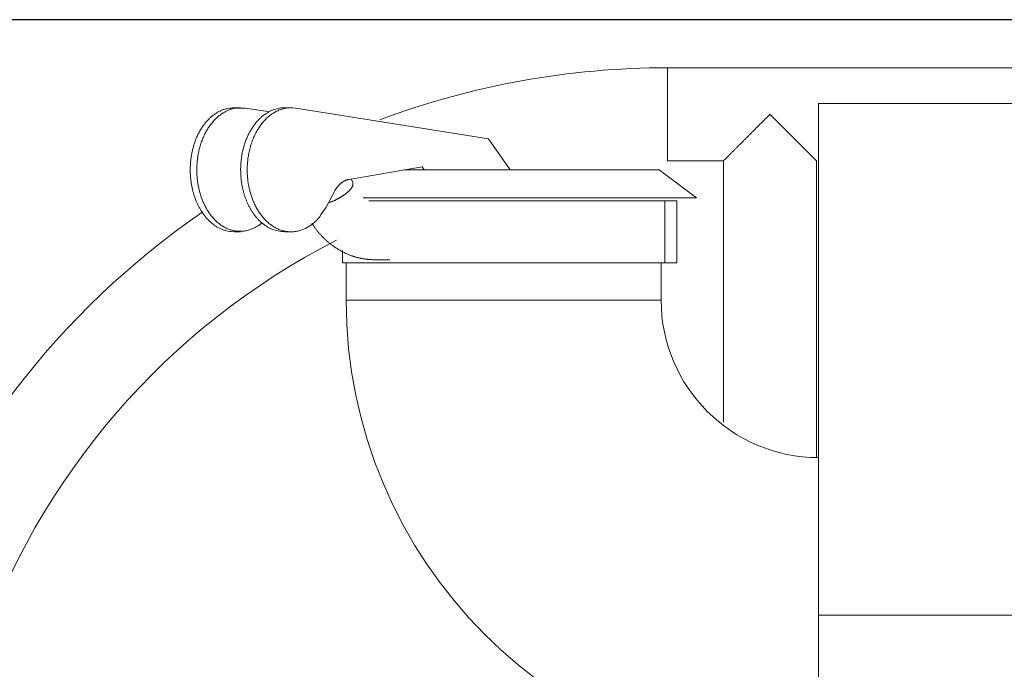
# Model space of a CAD drawing. Extents: x 0 to 59450, y 0 to 42050.
# Tile 215 of 256: x 35939 to 36256, y 31714 to 31924. Entities that reach past the tile are written whole.
import ezdxf

# ---------------------------------------------------------------- set-up
doc = ezdxf.new("R2010")
doc.units = 0
doc.header["$LTSCALE"] = 20
doc.header["$MEASUREMENT"] = 0
doc.layers.get('0').update_dxf_attribs({"linetype": 'CONTINUOUS'})
doc.layers.get('Defpoints').update_dxf_attribs({"linetype": 'CONTINUOUS'})
doc.dimstyles.new('DXF001', dxfattribs={"dimtxt": 3.1, "dimasz": 2, "dimexe": 2, "dimexo": 0.8, "dimgap": 0.09, "dimtad": 1, "dimdsep": 46, "dimtxsty": 'STANDARD', "dimcen": 0.09, "dimazin": 2, "dimtfac": 0.645161, "dimtdec": 4, "dimtmove": 0, "dimatfit": 3, "dimfxl": 1, "dimtvp": 0.66129, "dimtolj": 1, "dimtzin": 0, "dimarcsym": 0})

# ---------------------------------------------------------------- blocks, each defined once
blk = doc.blocks.new('_OPEN')
at = {"color": 0, "linetype": 'ByBlock', "lineweight": -2}
for p, q in [((-1, 0.166667), (0, 0)), ((0, 0), (-1, -0.166667)), ((0, 0), (-1, 0))]:
    blk.add_line(p, q, dxfattribs=at)
blk = doc.blocks.new('*D34')
at = {"color": 0, "linetype": 'Continuous', "lineweight": -2}
for p, q in [((37703.91, 31923.5), (32998.91, 31923.5)), ((33000.91, 29945.5), (33000.91, 31921.5)), ((35949.44, 29943.5), (32998.91, 29943.5))]:
    blk.add_line(p, q, dxfattribs=at)
at = {"layer": 'Defpoints', "color": 0, "linetype": 'Continuous'}
for p in [(33000.91, 31923.5), (37704.71, 31923.5), (35950.24, 29943.5)]:
    blk.add_point(p, dxfattribs=at)
at = {"color": 0, "linetype": 'Continuous', "lineweight": -2, "xscale": 2, "yscale": 2, "zscale": 2}
for p, rotation in [((33000.91, 31923.5), 90), ((33000.91, 29943.5), 270)]:
    blk.add_blockref('_OPEN', p, dxfattribs=dict(at, rotation=rotation))
at = {"color": 0, "linetype": 'Continuous', "lineweight": 13, "insert": (32960.82, 31107.4), "char_height": 80, "attachment_point": 5, "rotation": 90}
blk.add_mtext('\\A1;\\A1;1980', dxfattribs=at)

msp = doc.modelspace()

# ---------------------------------------------------------------- linework, layer by layer
at = {"color": 3, "linetype": 'Continuous', "lineweight": 13}
for p, q in [((36147.782, 31908.008), (36147.782, 31878.008)), ((36147.782, 31908.008), (37589.074, 31908.008)), ((36010.088, 31895.104), (36007.966, 31895.104)), ((36011.669, 31894.978), (36019.448, 31893.741)), ((36024.229, 31895.103), (36023.443, 31895.074)), ((36026.351, 31895.104), (36024.229, 31895.104)), ((36027.932, 31894.978), (36026.934, 31895.09)), ((36089.991, 31885.104), (36027.932, 31894.978)), ((36196.541, 31731.504), (36196.541, 31896.504)), ((37456.541, 31896.504), (36196.541, 31896.504)), ((36179.436, 31891.59), (36179.233, 31891.388)), ((36179.638, 31891.793), (36179.436, 31891.59)), ((36179.841, 31891.995), (36179.638, 31891.793)), ((36180.043, 31892.198), (36179.841, 31891.995)), ((36180.246, 31892.401), (36180.043, 31892.198)), ((36180.449, 31892.603), (36180.246, 31892.401)), ((36180.651, 31892.806), (36180.449, 31892.603)), ((36180.854, 31893.009), (36180.651, 31892.806)), ((36195.853, 31878.007), (36180.854, 31893.009)), ((36176.226, 31888.38), (36176.027, 31888.181)), ((36176.425, 31888.579), (36176.226, 31888.38)), ((36176.624, 31888.778), (36176.425, 31888.579)), ((36176.823, 31888.977), (36176.624, 31888.778)), ((36177.022, 31889.176), (36176.823, 31888.977)), ((36177.222, 31889.376), (36177.022, 31889.176)), ((36177.422, 31889.576), (36177.222, 31889.376)), ((36177.622, 31889.776), (36177.422, 31889.576)), ((36177.822, 31889.976), (36177.622, 31889.776)), ((36178.023, 31890.177), (36177.822, 31889.976)), ((36178.224, 31890.378), (36178.023, 31890.177)), ((36178.425, 31890.58), (36178.224, 31890.378)), ((36178.627, 31890.781), (36178.425, 31890.58)), ((36178.829, 31890.983), (36178.627, 31890.781)), ((36179.031, 31891.185), (36178.829, 31890.983)), ((36179.233, 31891.388), (36179.031, 31891.185)), ((36173.115, 31885.27), (36172.928, 31885.082)), ((36173.304, 31885.458), (36173.115, 31885.27)), ((36173.494, 31885.648), (36173.304, 31885.458)), ((36173.684, 31885.838), (36173.494, 31885.648)), ((36173.876, 31886.03), (36173.684, 31885.838)), ((36174.068, 31886.222), (36173.876, 31886.03)), ((36174.261, 31886.415), (36174.068, 31886.222)), ((36174.455, 31886.609), (36174.261, 31886.415)), ((36174.65, 31886.804), (36174.455, 31886.609)), ((36174.845, 31886.999), (36174.65, 31886.804)), ((36175.041, 31887.195), (36174.845, 31886.999)), ((36175.237, 31887.391), (36175.041, 31887.195)), ((36175.434, 31887.588), (36175.237, 31887.391)), ((36175.631, 31887.786), (36175.434, 31887.588)), ((36175.829, 31887.983), (36175.631, 31887.786)), ((36176.027, 31888.181), (36175.829, 31887.983)), ((36097.062, 31875.104), (36089.991, 31885.104)), ((36169.936, 31882.09), (36169.774, 31881.928)), ((36170.1, 31882.254), (36169.936, 31882.09)), ((36170.266, 31882.42), (36170.1, 31882.254)), ((36170.433, 31882.588), (36170.266, 31882.42)), ((36170.602, 31882.757), (36170.433, 31882.588)), ((36170.773, 31882.927), (36170.602, 31882.757)), ((36170.945, 31883.099), (36170.773, 31882.927)), ((36171.118, 31883.272), (36170.945, 31883.099)), ((36171.293, 31883.447), (36171.118, 31883.272)), ((36171.469, 31883.623), (36171.293, 31883.447)), ((36171.647, 31883.801), (36171.469, 31883.623)), ((36171.826, 31883.98), (36171.647, 31883.801)), ((36172.007, 31884.161), (36171.826, 31883.98)), ((36172.188, 31884.343), (36172.007, 31884.161)), ((36172.371, 31884.526), (36172.188, 31884.343)), ((36172.556, 31884.71), (36172.371, 31884.526)), ((36172.741, 31884.895), (36172.556, 31884.71)), ((36172.928, 31885.082), (36172.741, 31884.895)), ((36166.665, 31878.82), (36166.579, 31878.733)), ((36166.756, 31878.911), (36166.665, 31878.82)), ((36166.851, 31879.006), (36166.756, 31878.911)), ((36166.95, 31879.105), (36166.851, 31879.006)), ((36167.053, 31879.207), (36166.95, 31879.105)), ((36167.16, 31879.314), (36167.053, 31879.207)), ((36167.27, 31879.424), (36167.16, 31879.314)), ((36167.384, 31879.538), (36167.27, 31879.424)), ((36167.501, 31879.655), (36167.384, 31879.538)), ((36167.622, 31879.776), (36167.501, 31879.655)), ((36167.746, 31879.9), (36167.622, 31879.776)), ((36167.873, 31880.027), (36167.746, 31879.9)), ((36168.003, 31880.157), (36167.873, 31880.027)), ((36168.136, 31880.29), (36168.003, 31880.157)), ((36168.272, 31880.426), (36168.136, 31880.29)), ((36168.411, 31880.565), (36168.272, 31880.426)), ((36168.553, 31880.707), (36168.411, 31880.565)), ((36168.697, 31880.851), (36168.553, 31880.707)), ((36168.844, 31880.998), (36168.697, 31880.851)), ((36168.993, 31881.148), (36168.844, 31880.998)), ((36169.145, 31881.299), (36168.993, 31881.148)), ((36169.299, 31881.453), (36169.145, 31881.299)), ((36169.455, 31881.61), (36169.299, 31881.453)), ((36169.614, 31881.768), (36169.455, 31881.61)), ((36169.774, 31881.928), (36169.614, 31881.768)), ((36045.12, 31872.022), (36068.628, 31876.104)), ((36068.628, 31876.104), (36069.335, 31875.104)), ((36147.782, 31878.007), (36165.854, 31878.007)), ((36165.854, 31878.01), (36165.854, 31793.744)), ((36165.919, 31878.074), (36165.895, 31878.05)), ((36165.946, 31878.101), (36165.919, 31878.074)), ((36165.979, 31878.134), (36165.946, 31878.101)), ((36166.017, 31878.172), (36165.979, 31878.134)), ((36166.061, 31878.215), (36166.017, 31878.172)), ((36166.108, 31878.263), (36166.061, 31878.215)), ((36166.161, 31878.315), (36166.108, 31878.263)), ((36166.219, 31878.373), (36166.161, 31878.315)), ((36166.281, 31878.436), (36166.219, 31878.373)), ((36166.349, 31878.503), (36166.281, 31878.436)), ((36166.421, 31878.575), (36166.349, 31878.503)), ((36166.498, 31878.652), (36166.421, 31878.575)), ((36166.579, 31878.733), (36166.498, 31878.652)), ((36195.854, 31782.435), (36195.854, 31878.007)), ((36062.87, 31875.104), (36067.193, 31875.104)), ((36069.335, 31875.104), (36067.193, 31875.104)), ((36069.335, 31875.104), (36069.839, 31875.104)), ((36069.839, 31875.104), (36145.152, 31875.104)), ((36157.152, 31866.104), (36145.152, 31875.104)), ((36046.244, 31871.006), (36045.782, 31872.138)), ((36046.245, 31871.005), (36046.283, 31870.897)), ((36040.335, 31868.115), (36037.646, 31863.068)), ((36040.334, 31868.114), (36040.447, 31868.32)), ((36049.616, 31866.104), (36050.95, 31866.104)), ((36050.95, 31866.104), (36157.152, 31866.104)), ((36051.417, 31865.104), (36146.941, 31865.104)), ((36146.941, 31865.104), (36150.802, 31865.104)), ((36146.941, 31845.104), (36146.941, 31865.104)), ((36150.802, 31865.104), (36150.802, 31845.104)), ((36016.977, 31858.004), (36016.04, 31857.288)), ((36033.103, 31857.842), (36033.325, 31857.475)), ((36007.967, 31855.103), (36006.996, 31855.152)), ((36007.966, 31855.104), (36010.088, 31855.104)), ((36024.229, 31855.104), (36026.351, 31855.104)), ((36042.941, 31849.095), (36042.941, 31845.104)), ((36146.941, 31845.104), (36042.941, 31845.104)), ((36044.141, 31845.105), (36044.141, 31833.104)), ((36053.221, 31846.104), (36058.171, 31846.104)), ((36145.741, 31833.104), (36145.741, 31845.105)), ((36150.802, 31845.104), (36146.941, 31845.104)), ((36044.141, 31833.104), (36094.941, 31833.104)), ((36094.941, 31833.104), (36145.741, 31833.104)), ((36196.541, 31581.504), (36196.541, 31731.504)), ((36762.046, 31731.504), (36196.541, 31731.504))]:
    msp.add_line(p, q, dxfattribs=at)
for centre, radius, start, end in [((36147.782, 31643.008), 265, 90, 110.48533), ((36007.114, 31886.448), 8.467, 96.59876, 106.32556), ((36009.703, 31875.165), 20.014, 94.97807, 100.25213), ((36009.629, 31885.281), 9.738, 99.99098, 106.6674), ((36009.356, 31886.782), 8.212, 88.49531, 99.93147), ((36010.498, 31875.783), 19.231, 86.50577, 92.76023), ((36024.458, 31884.043), 11.085, 103.73819, 108.1946), ((36024.297, 31884.739), 10.371, 99.18177, 103.78979), ((36026.543, 31884.282), 10.846, 105.03111, 111.24554), ((36024.151, 31885.852), 9.249, 94.38681, 99.38535), ((36026.529, 31884.015), 11.101, 98.80338, 104.60107), ((36026.401, 31884.819), 10.286, 92.78414, 98.78528), ((36026.39, 31886.176), 8.931, 86.50732, 93.14002), ((36011.327, 31879.905), 16.301, 131.18502, 134.93552), ((36009.87, 31881.361), 14.247, 126.44525, 130.62919), ((36013.847, 31879.604), 16.796, 134.75538, 139.29433), ((36008.317, 31883.34), 11.733, 121.11212, 126.08702), ((36013.305, 31880.03), 16.112, 129.93082, 134.45235), ((36009.212, 31882.534), 12.89, 118.49409, 122.6658), ((36011.792, 31881.591), 13.944, 124.23302, 129.28216), ((36014.435, 31873.053), 23.714, 116.6431, 118.65726), ((36007.603, 31884.824), 10.163, 106.39587, 111.96971), ((36010.308, 31883.61), 11.441, 117.80277, 123.77436), ((36011.023, 31883.056), 12.27, 114.44072, 119.55207), ((36014.703, 31875.128), 21.01, 111.98867, 114.63106), ((36026.295, 31881.217), 14.458, 130.72713, 134.97573), ((36025.707, 31881.972), 13.502, 126.53492, 130.92736), ((36025.278, 31882.548), 12.784, 122.05985, 126.52712), ((36028.18, 31881.521), 14.075, 129.2438, 135.07112), ((36024.899, 31883.219), 12.014, 117.64157, 122.22525), ((36027.551, 31882.31), 13.066, 123.32617, 129.29716), ((36024.619, 31883.74), 11.423, 112.96785, 117.60956), ((36024.483, 31884.112), 11.028, 108.42821, 113.06926), ((36027.024, 31883.214), 12.021, 117.41396, 123.59561), ((36026.681, 31883.865), 11.285, 111.13329, 117.39217), ((36014.846, 31877.418), 20.612, 146.5432, 149.90949), ((36013.623, 31878.178), 19.173, 142.89542, 146.42464), ((36012.366, 31879.029), 17.657, 138.91523, 142.63674), ((36011.643, 31879.677), 16.686, 135.14973, 138.95866), ((36016.315, 31877.814), 19.849, 144.01896, 148.15197), ((36014.81, 31878.772), 18.069, 139.28522, 143.67206), ((36029.686, 31878.294), 18.941, 146.37919, 150.04332), ((36028.681, 31879.04), 17.691, 142.76681, 146.5906), ((36027.797, 31879.729), 16.571, 138.85278, 142.81432), ((36026.97, 31880.528), 15.423, 134.93989, 139.06501), ((36031.436, 31878.527), 18.503, 145.1032, 150.11903), ((36030.147, 31879.555), 16.859, 140.15018, 145.46211), ((36029.091, 31880.478), 15.456, 134.72222, 140.27255), ((36018.26, 31875.922), 24.338, 156.78461, 159.80061), ((36017.066, 31876.345), 23.075, 153.44518, 156.57972), ((36015.952, 31876.876), 21.841, 150.134, 153.38554), ((36020.456, 31875.855), 24.432, 156.37073, 159.97326), ((36019.16, 31876.381), 23.035, 152.52228, 156.27681), ((36017.789, 31876.971), 21.546, 148.3155, 152.23218), ((36032.879, 31876.579), 22.569, 156.67038, 159.92283), ((36031.802, 31877.06), 21.389, 153.32976, 156.71122), ((36030.72, 31877.677), 20.146, 149.99321, 153.51862), ((36034.214, 31876.893), 21.722, 154.43963, 158.94678), ((36032.782, 31877.702), 20.081, 149.99292, 154.7597), ((36020.304, 31875.343), 26.462, 162.95359, 165.77172), ((36019.286, 31875.573), 25.422, 159.86089, 162.7771), ((36022.843, 31875.216), 26.899, 163.7478, 167.07709), ((36021.82, 31875.48), 25.842, 160.22821, 163.67515), ((36034.898, 31875.812), 24.729, 162.85907, 165.87472), ((36033.901, 31876.131), 23.683, 159.7539, 162.88437), ((36036.878, 31875.804), 24.595, 162.85212, 166.92603), ((36035.621, 31876.307), 23.245, 158.84399, 163.12266), ((36022.243, 31875.042), 28.424, 171.39104, 173.99145), ((36021.843, 31875.089), 28.021, 168.7074, 171.36407), ((36021.058, 31875.172), 27.236, 165.81216, 168.55397), ((36024.397, 31875.026), 28.458, 170.54645, 173.6684), ((36023.841, 31875.094), 27.899, 167.29141, 170.49798), ((36037.056, 31875.23), 26.962, 171.32494, 174.06636), ((36036.525, 31875.367), 26.417, 168.62669, 171.44477), ((36035.725, 31875.535), 25.599, 165.7245, 168.64164), ((36038.837, 31875.271), 26.619, 170.52402, 174.25656), ((36038.057, 31875.499), 25.812, 166.85813, 170.73805), ((36022.744, 31875.067), 28.92, 176.67038, 179.15855), ((36022.685, 31875.062), 28.861, 174.12279, 176.65382), ((36024.939, 31875.065), 28.993, 176.88659, 179.85412), ((36025.028, 31875.047), 29.084, 173.84714, 176.86098), ((36037.76, 31875.113), 27.672, 176.61429, 179.21465), ((36037.589, 31875.172), 27.498, 174.06004, 176.71657), ((36039.722, 31875.092), 27.513, 177.62375, 181.09869), ((36039.545, 31875.183), 27.332, 174.22187, 177.7987), ((36159.245, 31884.76), 9.447, 314.39602, 314.56092), ((36155.368, 31888.664), 14.949, 314.64848, 314.76497), ((36022.949, 31875.124), 29.124, 179.27725, 181.69989), ((36022.526, 31875.113), 28.701, 181.70223, 184.10595), ((36022.165, 31875.132), 28.343, 184.19644, 186.56565), ((36024.892, 31875.134), 28.946, 179.99109, 182.88944), ((36024.646, 31875.129), 28.7, 182.90479, 185.74744), ((36037.966, 31875.114), 27.879, 179.22312, 181.75402), ((36037.818, 31875.064), 27.729, 181.66007, 184.1481), ((36037.807, 31875.074), 27.719, 184.16978, 186.59231), ((36039.958, 31875.095), 27.749, 181.09468, 184.43705), ((36039.453, 31874.997), 27.238, 184.31467, 187.60516), ((36021.884, 31875.097), 28.059, 186.56112, 188.88861), ((36022.041, 31875.189), 28.228, 189.02339, 191.26499), ((36020.218, 31874.811), 26.367, 191.23163, 193.54428), ((36024.707, 31875.214), 28.77, 185.90286, 188.64473), ((36023.159, 31874.97), 27.203, 188.62621, 191.41218), ((36022.435, 31874.857), 26.47, 191.4835, 194.21403), ((36037.267, 31874.98), 27.171, 186.52805, 188.93164), ((36036.81, 31874.919), 26.71, 188.95459, 191.32357), ((36036.318, 31874.777), 26.201, 191.22952, 193.5569), ((36038.988, 31874.947), 26.771, 187.63036, 190.8429), ((36038.325, 31874.742), 26.081, 190.67515, 193.8233), ((36048.634, 31863.755), 9.372, 143.73387, 145.14459), ((36048.434, 31863.89), 9.131, 142.23556, 143.67498), ((36048.245, 31864.037), 8.892, 140.76982, 142.23871), ((36048.043, 31864.188), 8.64, 139.19421, 140.69566), ((36047.86, 31864.34), 8.402, 137.6331, 139.16669), ((36047.675, 31864.498), 8.159, 136.01348, 137.57984), ((36047.509, 31864.657), 7.93, 134.40744, 136.00635), ((36047.346, 31864.806), 7.708, 132.68149, 134.31277), ((36047.192, 31864.974), 7.481, 131.02501, 132.69096), ((36047.037, 31865.136), 7.257, 129.2372, 130.93893), ((36046.916, 31865.284), 7.066, 127.50909, 129.24061), ((36046.812, 31865.404), 6.907, 125.67655, 127.43005), ((36046.67, 31865.596), 6.668, 123.84082, 125.64148), ((36046.499, 31865.835), 6.375, 121.89746, 123.76396), ((36046.495, 31865.861), 6.35, 120.1401, 121.98884), ((36046.602, 31865.66), 6.578, 118.30739, 120.06543), ((36046.27, 31866.219), 5.929, 116.08449, 118.04233), ((36045.848, 31867.056), 4.992, 113.61295, 115.96467), ((36046.325, 31866.188), 5.979, 112.63489, 114.46963), ((36049.602, 31858.4), 14.428, 112.05827, 112.74251), ((36045.805, 31867.241), 4.812, 107.1142, 109.69208), ((36045.622, 31867.858), 4.169, 102.69743, 107.20815), ((36047.396, 31861.5), 10.766, 102.19688, 104.47005), ((36042.299, 31871.619), 4.27, 324.30908, 326.81004), ((36042.742, 31871.35), 3.752, 326.55276, 329.29078), ((36043.145, 31871.122), 3.289, 329.11356, 332.10661), ((36043.521, 31870.942), 2.872, 331.76595, 335.05104), ((36043.854, 31870.798), 2.51, 334.83074, 338.42195), ((36044.155, 31870.693), 2.192, 338.08782, 342.02019), ((36044.409, 31870.62), 1.927, 341.72961, 346.00027), ((36044.634, 31870.577), 1.698, 345.58233, 350.21942), ((36045.201, 31870.578), 1.128, 10.58726, 16.47501), ((36044.816, 31870.55), 1.514, 350.03931, 355.01673), ((36045.141, 31870.565), 1.189, 4.94678, 10.66278), ((36044.958, 31870.549), 1.373, 354.54951, 359.83199), ((36045.056, 31870.551), 1.275, 359.74531, 365.23217), ((36019.086, 31874.541), 25.203, 193.55179, 195.87219), ((36018.492, 31874.358), 24.581, 195.83982, 198.17636), ((36017, 31873.842), 23.004, 198.11513, 200.62929), ((36021.038, 31874.487), 25.026, 194.17793, 196.97716), ((36019.113, 31873.856), 23, 196.8733, 199.88166), ((36036.203, 31874.763), 26.085, 193.58561, 195.82751), ((36035, 31874.433), 24.838, 195.85187, 198.1643), ((36035.095, 31874.486), 24.944, 198.21293, 200.53149), ((36038.402, 31874.78), 26.164, 193.86365, 196.85064), ((36036.854, 31874.359), 24.561, 196.95559, 200.09271), ((36049.312, 31863.335), 10.17, 149.32511, 150.64736), ((36049.26, 31863.358), 10.114, 147.96026, 149.28557), ((36049.123, 31863.445), 9.951, 146.62526, 147.96692), ((36048.853, 31863.605), 9.638, 145.16009, 146.53892), ((36031.691, 31884.015), 20.704, 299.53008, 300.23963), ((36032.042, 31883.413), 20.006, 300.23824, 300.97495), ((36032.39, 31882.866), 19.359, 300.92517, 301.68831), ((36032.814, 31882.184), 18.555, 301.67958, 302.4762), ((36033.228, 31881.559), 17.806, 302.43309, 303.26233), ((36033.697, 31880.847), 16.953, 303.25709, 304.12552), ((36034.162, 31880.194), 16.152, 304.0594, 304.96733), ((36034.677, 31879.464), 15.259, 304.95573, 305.91062), ((36035.188, 31878.79), 14.413, 305.837, 306.84032), ((36035.736, 31878.066), 13.505, 306.81701, 307.87689), ((36036.283, 31877.39), 12.636, 307.80465, 308.92426), ((36036.854, 31876.696), 11.736, 308.88347, 310.07192), ((36037.423, 31876.041), 10.87, 309.99745, 311.26014), ((36038.004, 31875.395), 10.001, 311.19948, 312.54675), ((36038.58, 31874.793), 9.168, 312.43884, 313.87909), ((36039.155, 31874.212), 8.35, 313.80102, 315.34612), ((36039.722, 31873.671), 7.567, 315.2393, 316.90166), ((36040.276, 31873.171), 6.821, 316.79352, 318.58689), ((36040.817, 31872.715), 6.113, 318.43914, 320.38107), ((36041.334, 31872.303), 5.452, 320.25218, 322.35856), ((36041.833, 31871.939), 4.835, 322.15908, 324.45385), ((36016.262, 31873.488), 22.188, 200.44428, 203.08401), ((36015.322, 31873.056), 21.154, 203.00673, 205.81532), ((36014.531, 31872.591), 20.24, 205.60499, 208.57135), ((36013.545, 31872.014), 19.098, 208.46621, 211.63237), ((36018.426, 31873.527), 22.242, 199.68786, 202.81726), ((36017.091, 31872.912), 20.773, 202.68088, 206.09912), ((36016.029, 31872.264), 19.535, 205.76423, 209.44859), ((36035.198, 31874.555), 25.065, 200.5958, 202.93249), ((36033.792, 31874.06), 23.578, 203.15565, 205.67556), ((36033.038, 31873.737), 22.758, 205.76486, 208.40274), ((36032.061, 31873.308), 21.695, 208.63369, 211.42006), ((36036.669, 31874.339), 24.38, 200.19941, 203.42666), ((36036.884, 31874.497), 24.64, 203.56512, 206.81768), ((36034.77, 31873.623), 22.36, 207.26232, 210.88702), ((36008.726, 31881.008), 34.033, 323.28013, 328.18586), ((36023.258, 31905.961), 44.225, 289.95587, 290.77065), ((36033.541, 31879.396), 15.741, 290.06442, 291.79399), ((36032.875, 31881.121), 17.59, 291.72365, 292.7053), ((36008.11, 31936.834), 78.556, 293.68289, 293.84921), ((36031.064, 31884.958), 21.828, 293.80062, 294.45609), ((36033.177, 31880.569), 16.959, 294.09543, 294.98158), ((36030.99, 31885.198), 22.078, 295.05327, 295.70328), ((36029.176, 31888.784), 26.096, 295.87711, 296.41274), ((36030.342, 31886.423), 23.463, 296.42781, 297.03041), ((36030.814, 31885.56), 22.48, 296.95779, 297.59497), ((36030.851, 31885.481), 22.393, 297.60443, 298.24878), ((36031.004, 31885.21), 22.081, 298.23239, 298.89002), ((36031.376, 31884.546), 21.321, 298.87618, 299.56191), ((36147.782, 31643.008), 265, 124.44334, 160.83632), ((36012.747, 31871.433), 18.113, 211.39092, 214.74234), ((36011.828, 31870.751), 16.97, 214.61983, 218.20224), ((36011.09, 31870.071), 15.97, 217.92217, 221.72291), ((36014.888, 31871.553), 18.192, 209.26417, 213.24294), ((36013.95, 31870.814), 17.003, 212.893, 217.15598), ((36012.884, 31869.93), 15.62, 216.93243, 221.56555), ((36030.949, 31872.703), 20.431, 211.59762, 214.56954), ((36029.514, 31871.831), 18.755, 214.86515, 218.11037), ((36029.087, 31871.484), 18.205, 218.08081, 221.41035), ((36033.338, 31872.872), 20.746, 211.13879, 215.06717), ((36031.945, 31872.074), 19.148, 215.50806, 219.76994), ((36030.785, 31871.231), 17.717, 220.07141, 224.65913), ((36025.275, 31867.57), 12.764, 317.22695, 327.21684), ((36010.315, 31869.331), 14.899, 221.58027, 225.63623), ((36009.731, 31868.626), 13.987, 225.32882, 229.62098), ((36009.169, 31867.917), 13.083, 229.48468, 234.03262), ((36012.079, 31869.07), 14.447, 221.13312, 226.11437), ((36008.763, 31867.241), 12.297, 233.71383, 238.50303), ((36011.309, 31868.191), 13.279, 225.87755, 231.24639), ((36008.405, 31866.613), 11.574, 238.38854, 243.41798), ((36010.782, 31867.377), 12.315, 230.78881, 236.51058), ((36010.335, 31866.629), 11.445, 236.31301, 242.38593), ((36009.005, 31867.474), 12.383, 293.85742, 299.23653), ((36008.906, 31867.562), 12.508, 299.43665, 304.77454), ((36029.031, 31871.549), 18.206, 221.68079, 224.98149), ((36027, 31869.827), 15.553, 225.78392, 229.66607), ((36024.751, 31867.337), 12.199, 230.14558, 235.14342), ((36026.348, 31868.813), 14.331, 233.27588, 237.27842), ((36029.473, 31870.158), 16.031, 225.22762, 230.2539), ((36038.839, 31888.108), 37.316, 237.15845, 238.55117), ((36028.511, 31869.139), 14.632, 230.60006, 236.04036), ((36027.623, 31868.079), 13.258, 236.66471, 242.58055), ((36026.518, 31864.982), 9.84, 293.12824, 300.90506), ((36025.823, 31867.188), 12.102, 298.36221, 304.37976), ((36020.209, 31875.756), 22.344, 303.85418, 306.83823), ((36051.011, 31868.386), 20.782, 211.67215, 212.8483), ((36050.533, 31868.098), 20.224, 212.89763, 214.10085), ((36025.493, 31867.107), 12.29, 311.30241, 318.12293), ((36050.541, 31868.092), 20.227, 214.07414, 215.27266), ((36008.225, 31866.13), 11.062, 243.13396, 248.33877), ((36008.074, 31865.742), 10.646, 248.32164, 253.67087), ((36010.097, 31866.005), 10.782, 241.9714, 248.32913), ((36008.006, 31865.364), 10.264, 253.44485, 258.93026), ((36007.98, 31865.327), 10.223, 259.03293, 264.48053), ((36009.926, 31865.541), 10.288, 248.25667, 254.83012), ((36009.898, 31865.263), 10.012, 254.56843, 261.24851), ((36009.864, 31865.22), 9.965, 261.40299, 268.05802), ((36009.875, 31865.306), 10.051, 268.01172, 274.57834), ((36009.794, 31865.584), 10.334, 274.90549, 281.28269), ((36009.642, 31866.18), 10.949, 281.45014, 287.4829), ((36009.202, 31867.147), 12.004, 288.10002, 293.62937), ((36023.881, 31865.808), 10.549, 244.67913, 250.75731), ((36023.17, 31863.831), 8.447, 250.88612, 262.35878), ((36027.077, 31867.165), 12.195, 242.87984, 249.21375), ((36026.593, 31876.524), 21.551, 257.82157, 263.7012), ((36026.654, 31866.37), 11.303, 249.78718, 256.51824), ((36026.449, 31865.696), 10.599, 256.74471, 263.83852), ((36026.323, 31865.172), 10.065, 264.23534, 271.64523), ((36026.382, 31865.157), 10.049, 271.31109, 278.68302), ((36026.299, 31865.663), 10.561, 278.71144, 285.68988), ((36026.304, 31865.427), 10.333, 286.01525, 293.24698), ((36051.076, 31868.46), 20.876, 215.25011, 216.40683), ((36051.467, 31868.729), 21.351, 216.36458, 217.49196), ((36051.829, 31869.008), 21.807, 217.49385, 218.59424), ((36052.2, 31869.284), 22.27, 218.5543, 219.62903), ((36052.701, 31869.694), 22.917, 219.62015, 220.66183), ((36053.162, 31870.065), 23.508, 220.61553, 221.62874), ((36053.714, 31870.553), 24.245, 221.6237, 222.60409), ((36054.249, 31871.02), 24.955, 222.56157, 223.5123), ((36054.917, 31871.641), 25.867, 223.49128, 224.40665), ((36055.494, 31872.188), 26.663, 224.37889, 225.26571), ((36147.782, 31643.008), 235, 117.01552, 161.41045), ((36056.119, 31872.81), 27.544, 225.25324, 226.11006), ((36056.324, 31873.02), 27.837, 226.10559, 226.95219), ((36056.144, 31872.84), 27.583, 226.97021, 227.82304), ((36056.011, 31872.689), 27.382, 227.81664, 228.67438), ((36055.891, 31872.574), 27.216, 228.70384, 229.56543), ((36055.777, 31872.43), 27.033, 229.55137, 230.41732), ((36055.641, 31872.288), 26.836, 230.44846, 231.3194), ((36055.522, 31872.131), 26.639, 231.30873, 232.18464), ((36055.389, 31871.985), 26.443, 232.2178, 233.09894), ((36055.273, 31871.823), 26.243, 233.08939, 233.97579), ((36055.14, 31871.656), 26.03, 233.99557, 234.88766), ((36055.026, 31871.494), 25.832, 234.88849, 235.7862), ((36054.897, 31871.328), 25.622, 235.81519, 236.71895), ((36054.787, 31871.149), 25.413, 236.70583, 237.61553), ((36054.662, 31870.984), 25.206, 237.65531, 238.57142), ((36054.557, 31870.797), 24.992, 238.55187, 239.47421), ((36054.437, 31870.629), 24.786, 239.51668, 240.44576), ((36054.34, 31870.441), 24.575, 240.42615, 241.36173), ((36054.225, 31870.265), 24.365, 241.39987, 242.34249), ((36054.135, 31870.084), 24.163, 242.33304, 243.28237), ((36054.028, 31869.902), 23.952, 243.31417, 244.27079), ((36053.947, 31869.729), 23.761, 244.26789, 245.23141), ((36053.847, 31869.543), 23.551, 245.26121, 246.23224), ((36053.774, 31869.364), 23.357, 246.21766, 247.1957), ((36053.685, 31869.194), 23.166, 247.23721, 248.22289), ((36053.62, 31869.019), 22.98, 248.21122, 249.20402), ((36053.539, 31868.842), 22.785, 249.23585, 250.2365), ((36053.486, 31868.685), 22.619, 250.22994, 251.23756), ((36053.416, 31868.523), 22.443, 251.27209, 252.28724), ((36053.369, 31868.365), 22.278, 252.28015, 253.30271), ((36053.303, 31868.184), 22.086, 253.33191, 254.36309), ((36053.311, 31868.186), 22.091, 254.34472, 255.37544), ((36053.342, 31868.345), 22.252, 255.40066, 256.42328), ((36053.307, 31868.198), 22.101, 256.42187, 257.45233), ((36053.209, 31867.802), 21.693, 257.47834, 258.52927), ((36053.339, 31868.321), 22.228, 258.46585, 259.48717), ((36053.592, 31869.724), 23.653, 259.50578, 260.45972), ((36053.222, 31867.845), 21.739, 260.60081, 261.6545), ((36052.753, 31864.758), 18.617, 261.70381, 262.96247), ((36053.483, 31869.082), 22.998, 262.47771, 263.43438), ((36057.892, 31906.831), 61.004, 263.3743, 263.7004), ((36052.852, 31864.954), 18.831, 264.96118, 266.31546), ((36052.739, 31862.843), 16.717, 266.23516, 268.58235), ((36054.159, 31890.73), 44.637, 267.64588, 268.79681), ((36196.541, 31833.104), 152.4, 180, 270), ((36196.541, 31833.104), 50.8, 180, 270), ((35887.741, 31664.504), 67, 0, 90)]:
    msp.add_arc(centre, radius, start, end, dxfattribs=at)

# ---------------------------------------------------------------- dimensions: what is measured, and where the dimension line sits
at = {"linetype": 'Continuous', "lineweight": 13}
dim = msp.add_linear_dim(base=(33000.915, 31923.504), p1=(35950.24, 29943.504), p2=(37704.706, 31923.504), angle=90, text='\\A1;1980', dimstyle='DXF001', override={"dimtxt": 80, "dimasz": 2, "dimblk1": 'OPEN', "dimblk2": 'OPEN', "dimsah": 1}, dxfattribs=at)
dim.commit()
dim.dimension.update_dxf_attribs({"geometry": '*D34', "text_midpoint": (33000.915, 31107.404), "dimtype": 160})

doc.saveas('drawing.dxf')
